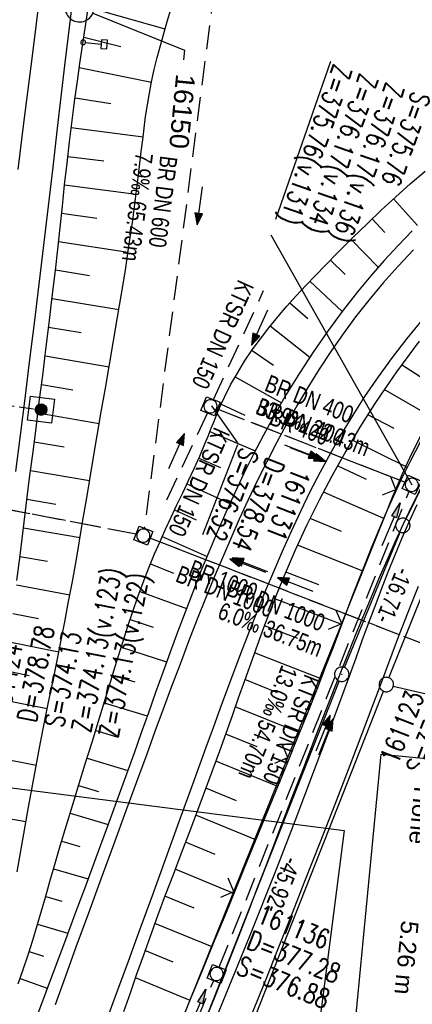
# Model space of a CAD drawing. Extents: x 510932 to 511602, y 463659 to 464636.
# Tile 36 of 81: x 511309 to 511350, y 463931 to 464033. Entities that reach past the tile are written whole.
import ezdxf
from ezdxf import colors
from ezdxf.entities.mleader import LeaderData, LeaderLine
from ezdxf.math import Vec2, Vec3

# ---------------------------------------------------------------- set-up
doc = ezdxf.new("R2010")
doc.units = 0
doc.header["$LTSCALE"] = 10
doc.header["$MEASUREMENT"] = 0
for name, pattern in [('AUSGEZOGEN', [0]), ('LT00', [0]), ('LT12', [0.4, 0.3, -0.1]), ('STRICHLINIE2', [0.375, 0.25, -0.125])]:
    doc.linetypes.add(name, pattern=pattern)
doc.layers.get('0').update_dxf_attribs({"linetype": 'LT00'})
for name, color, linetype in [('--EK_FBR', 1, 'LT00'), ('--EK_Halt-Pfeil', 4, 'LT00'), ('--EK_Haltung', 7, 'STRICHLINIE2'), ('--EK_Haltung-Text', 140, 'LT00'), ('--EK_Schacht-Text', 5, 'LT00'), ('--EL_DFK_AB_L', 21, 'LT00'), ('--EL_DFK_AB_P', 7, 'LT00'), ('--EL_Halt-Pfeil', 4, 'LT00'), ('--EL_Haltung', 182, 'STRICHLINIE2'), ('--EL_Haltung-Text', 182, 'LT00'), ('-GRA-20O', 20, 'LT00'), ('ABSTAND', 8, 'LT00'), ('BW_TEXT_A', 20, 'AUSGEZOGEN'), ('DFK_AB_L', 21, 'LT00'), ('DFK_AB_P', 7, 'LT00'), ('DFK_GZPKT', 250, 'LT00'), ('DFK_KATASTER', 250, 'LT00'), ('DL', 182, 'LT12'), ('DL_PFEIL', 201, 'LT00'), ('DL_TEXT', 182, 'LT00'), ('FESTPKT_TEXT_A', 211, 'LT00'), ('PFEIL', 140, 'AUSGEZOGEN'), ('V104_AFBR_BAB', 250, 'LT00'), ('V104_BOESCH', 250, 'LT00'), ('V104_BOSCHUNG', 250, 'LT00'), ('V104_GRABEN', 250, 'LT00'), ('V104_KA_MULD', 182, 'LT00'), ('V104_LD_MARK', 250, 'LT00'), ('V104_PKT_AU', 211, 'LT00'), ('V104_SCHILD_K', 1, 'LT00'), ('V104_ZAUN', 40, 'LT00'), ('VERKEHRSZEICH-BRÜ', 11, 'Continuous')]:
    doc.layers.add(name, color=color, linetype=linetype)
doc.styles.add('Beschrift', font='ARIAL.TTF')
doc.styles.add('Haltungsbeschriftung', font='ARIAL.TTF', dxfattribs={"width": 0.75})
doc.styles.add('schachtbeschriftung', font='romans.shx', dxfattribs={"width": 0.75, "height": 2})
doc.styles.get("Standard").update_dxf_attribs({"font": 'ARIAL.TTF'})

# ---------------------------------------------------------------- blocks, each defined once
blk = doc.blocks.new('SYMB7010')
at = {"color": 0, "linetype": 'ByBlock'}
for points in [[(-0.031408, 0.499213), (-0.093728, 0.49134), (-0.15457, 0.475719), (-0.212975, 0.452595), (-0.268021, 0.422333), (-0.31884, 0.385411), (-0.36463, 0.342411), (-0.40467, 0.29401), (-0.438329, 0.240973), (-0.465074, 0.184136), (-0.484486, 0.124395), (-0.496256, 0.062692), (-0.5002, 0)], [(-0.5002, 0), (-0.496256, -0.062692), (-0.484486, -0.124395), (-0.465075, -0.184136), (-0.438329, -0.240973), (-0.404671, -0.29401), (-0.36463, -0.342411), (-0.31884, -0.385411), (-0.268021, -0.422333), (-0.212975, -0.452595), (-0.154571, -0.475719), (-0.093728, -0.49134), (-0.031408, -0.499213), (0.031408, -0.499213)], [(0.5002, 0), (0.496256, 0.062692), (0.484485, 0.124395), (0.465074, 0.184136), (0.438329, 0.240973), (0.40467, 0.29401), (0.36463, 0.342411), (0.31884, 0.385411), (0.268021, 0.422333), (0.212975, 0.452595), (0.15457, 0.475719), (0.093728, 0.49134), (0.031408, 0.499213), (-0.031408, 0.499213)], [(0.031408, -0.499213), (0.093728, -0.491341), (0.15457, -0.475719), (0.212975, -0.452595), (0.268021, -0.422333), (0.31884, -0.385411), (0.36463, -0.342411), (0.404671, -0.294011), (0.438329, -0.240974), (0.465075, -0.184136), (0.484486, -0.124395), (0.496256, -0.062692), (0.500201, 0)]]:
    blk.add_lwpolyline(points, dxfattribs=at)
blk = doc.blocks.new('SYMB0003')
at = {"color": 0, "linetype": 'ByBlock'}
for p, q in [((-0.015712, 0), (0.010166, 0.012015)), ((0, -0.021257), (-0.015712, 0)), ((0.010166, 0.012015), (0, -0.021257))]:
    blk.add_line(p, q, dxfattribs=at)
for points in [[(-0.031395, 0.499013), (-0.093691, 0.491144), (-0.154509, 0.475528), (-0.21289, 0.452414), (-0.267913, 0.422164), (-0.318712, 0.385257), (-0.364484, 0.342274), (-0.404509, 0.293893), (-0.438154, 0.240877), (-0.464888, 0.184062), (-0.484292, 0.124345), (-0.496058, 0.062667), (-0.5, 0)], [(0.5, 0), (0.496057, 0.062667), (0.484292, 0.124345), (0.464888, 0.184062), (0.438153, 0.240877), (0.404509, 0.293893), (0.364484, 0.342274), (0.318712, 0.385257), (0.267913, 0.422164), (0.21289, 0.452414), (0.154509, 0.475528), (0.093691, 0.491144), (0.031395, 0.499013), (-0.031395, 0.499013)], [(-0.5, 0), (-0.496058, -0.062667), (-0.484292, -0.124345), (-0.464888, -0.184062), (-0.438154, -0.240877), (-0.404509, -0.293893), (-0.364485, -0.342274), (-0.318712, -0.385257), (-0.267914, -0.422164), (-0.21289, -0.452414), (-0.154509, -0.475529), (-0.093691, -0.491144), (-0.031395, -0.499014), (0.031395, -0.499014)], [(0.031395, -0.499014), (0.093691, -0.491144), (0.154509, -0.475529), (0.21289, -0.452414), (0.267914, -0.422164), (0.318712, -0.385257), (0.364485, -0.342274), (0.404509, -0.293893), (0.438154, -0.240877), (0.464889, -0.184062), (0.484292, -0.124345), (0.496058, -0.062667), (0.5, 0)]]:
    blk.add_lwpolyline(points, dxfattribs=at)
blk = doc.blocks.new('Pfreil3')
at = {"layer": 'PFEIL'}
blk.add_hatch(color=256, dxfattribs=at).paths.add_polyline_path([(-1.55, 0.27), (-1.55, -0.27), (0, 0)])
for p, q in [((-1.55, 0), (-4.83, 0)), ((-1.55, -0.27), (-1.55, 0.27)), ((-1.55, 0.27), (0, 0)), ((0, 0), (-1.55, -0.27))]:
    blk.add_line(p, q, dxfattribs=at)
blk = doc.blocks.new('SYMB1263')
at = {"color": 0, "linetype": 'ByBlock'}
for p, q in [((0.014231, 0.098982), (-0.014231, 0.098982)), ((-0.014231, -0.098982), (0.014232, -0.098982))]:
    blk.add_line(p, q, dxfattribs=at)
for points in [[(0, 0.1), (0, 0.75), (0.18, 0.75), (0.18, 1), (-0.18, 1), (-0.18, 0.75), (0, 0.75)], [(-0.014231, 0.098982), (-0.041542, 0.090963), (-0.065486, 0.075575), (-0.084125, 0.054064), (-0.095949, 0.028173), (-0.1, 0)], [(-0.1, 0), (-0.095949, -0.028173), (-0.084125, -0.054064), (-0.065486, -0.075575), (-0.041541, -0.090963), (-0.014231, -0.098982)], [(0.1, 0), (0.095949, 0.028173), (0.084125, 0.054064), (0.065486, 0.075575), (0.041541, 0.090963), (0.014231, 0.098982)], [(0.014232, -0.098982), (0.041542, -0.090963), (0.065486, -0.075575), (0.084125, -0.054064), (0.095949, -0.028173), (0.1, 0)]]:
    blk.add_lwpolyline(points, dxfattribs=at)
blk = doc.blocks.new('SYMB0024')
at = {"color": 0, "linetype": 'ByBlock'}
for p, q in [((-0.5, 0.5), (0, 0)), ((0, 0), (0.5, 0.5))]:
    blk.add_line(p, q, dxfattribs=at)
blk = doc.blocks.new('_None')
blk = doc.blocks.new('SYMB1210')
at = {"color": 0, "linetype": 'ByBlock'}
blk.add_line((0.018815, -0.179014), (0.055623, -0.17119), dxfattribs=at)
for points in [[(-0.2, -0.2), (-0.2, 0.2), (0.2, 0.2), (0.2, -0.2), (-0.2, -0.2)], [(0.018815, 0.179014), (-0.018815, 0.179014), (-0.055623, 0.17119), (-0.09, 0.155885), (-0.120444, 0.133766), (-0.145623, 0.105801), (-0.164438, 0.073213), (-0.176067, 0.037424), (-0.18, 0)], [(-0.18, 0), (-0.176067, -0.037424), (-0.164438, -0.073213), (-0.145623, -0.105801), (-0.120444, -0.133766), (-0.09, -0.155885), (-0.055623, -0.17119), (-0.018815, -0.179014), (0.018815, -0.179014)], [(0.18, 0), (0.176067, 0.037424), (0.164438, 0.073213), (0.145623, 0.105801), (0.120444, 0.133766), (0.09, 0.155885), (0.055623, 0.17119), (0.018815, 0.179014)], [(0.055623, -0.17119), (0.09, -0.155885), (0.120444, -0.133766), (0.145623, -0.105801), (0.164438, -0.073213), (0.176067, -0.037424), (0.18, 0)]]:
    blk.add_lwpolyline(points, dxfattribs=at)
blk = doc.blocks.new('SYMB0070')
at = {"color": 0, "linetype": 'ByBlock'}
for p, q in [((-0.5, 0), (0.2, 0)), ((0.5, 0), (0.2, 0.1)), ((0.2, 0.1), (0.2, 0)), ((0.468, 0), (0.21, 0.086)), ((0.21, 0.086), (0.21, -0.086)), ((0.21, -0.086), (0.468, 0)), ((0.22, -0.072), (0.437, 0)), ((0.23, -0.058), (0.405, 0)), ((0.24, -0.045), (0.374, 0)), ((0.342, 0), (0.25, 0.031)), ((0.25, 0.031), (0.25, -0.031)), ((0.25, -0.031), (0.342, 0)), ((0.26, -0.017), (0.31, 0)), ((0.27, -0.003), (0.279, 0))]:
    blk.add_line(p, q, dxfattribs=at)
for points in [[(0.2, 0), (0.2, -0.1), (0.5, 0)], [(0.437, 0), (0.22, 0.072), (0.22, -0.072)], [(0.405, 0), (0.23, 0.058), (0.23, -0.058)], [(0.374, 0), (0.24, 0.045), (0.24, -0.045)], [(0.31, 0), (0.26, 0.017), (0.26, -0.017)], [(0.279, 0), (0.27, 0.003), (0.27, -0.003)]]:
    blk.add_lwpolyline(points, dxfattribs=at)

msp = doc.modelspace()

# ---------------------------------------------------------------- hatches: boundary and pattern name
at = {"layer": 'VERKEHRSZEICH-BRÜ'}
msp.add_hatch(color=256, dxfattribs=at).paths.add_polyline_path([(511311.93, 463992.76, 1), (511310.74, 463992.91, 1)])

# ---------------------------------------------------------------- linework, layer by layer
at = {"layer": '--EK_FBR'}
for points in [[(511315.32, 464041.6), (511314.55, 464035.08), (511313.78, 464028.57), (511313.01, 464022.05), (511312.54, 464018.01), (511312.06, 464013.96), (511311.58, 464009.91), (511311.1, 464005.87), (511310.61, 464001.82), (511310.11, 463997.77), (511309.64, 463993.98), (511309.17, 463990.19), (511308.69, 463986.39)], [(511350.01, 464009.42), (511348.4, 464007.73), (511346.85, 464006), (511345.36, 464004.21), (511343.99, 464002.47), (511342.68, 464000.69), (511341.42, 463998.87), (511340.2, 463997.02), (511339.03, 463995.14), (511337.9, 463993.24), (511336.81, 463991.31), (511335.76, 463989.37), (511334.76, 463987.42), (511333.78, 463985.45), (511332.83, 463983.47), (511331.91, 463981.47), (511331.02, 463979.46), (511330.15, 463977.45), (511329.3, 463975.42), (511328.47, 463973.38), (511327.55, 463971.07), (511326.65, 463968.74), (511325.76, 463966.41), (511324.88, 463964.08), (511324.01, 463961.74), (511323.15, 463959.4), (511322.3, 463957.06), (511321.44, 463954.72), (511320.14, 463951.17), (511318.84, 463947.63), (511317.54, 463944.08), (511316.24, 463940.54), (511314.95, 463936.99), (511313.86, 463934.01), (511312.78, 463931.03)], [(511350.91, 464002.15), (511349.31, 464000.23), (511347.78, 463998.26), (511346.31, 463996.24), (511344.91, 463994.18), (511343.68, 463992.26), (511342.5, 463990.3), (511341.37, 463988.32), (511340.29, 463986.32), (511339.25, 463984.29), (511338.25, 463982.24), (511337.29, 463980.17), (511336.35, 463978.09), (511335.45, 463976), (511334.61, 463973.99), (511333.79, 463971.98), (511333, 463969.96), (511332.21, 463967.93), (511331.44, 463965.9), (511330.68, 463963.86), (511329.93, 463961.82), (511329.19, 463959.78), (511328.45, 463957.74), (511327.05, 463953.89), (511325.65, 463950.04), (511324.25, 463946.19), (511322.85, 463942.34), (511321.45, 463938.49), (511320.36, 463935.51), (511319.27, 463932.53), (511318.17, 463929.54)]]:
    msp.add_lwpolyline(points, dxfattribs=at)
at = {"layer": '--EK_Haltung'}
for p, q in [((511330.27, 464043.89), (511322.05, 463980.49)), ((511329.24, 463993.87), (511334.44, 464005.2)), ((511321.22, 463979.89), (511195.99, 464003.87)), ((511328.6, 463992.49), (511324.24, 463983.17)), ((511329.62, 463992.9), (511349.12, 463985.3)), ((511329.83, 463934.92), (511349.54, 463984.33)), ((511355.53, 463966.74), (511322.65, 463979.47)), ((511308.38, 463884.55), (511329.26, 463933.53))]:
    msp.add_line(p, q, dxfattribs=at)
at = {"layer": '--EK_Schacht-Text'}
msp.add_line((511331.76, 463989.39), (511329.05, 463993.21), dxfattribs=at)
at = {"layer": '--EK_Schacht-Text', "flags": 128}
msp.add_lwpolyline([(511335.18, 464010.97), (511349.82, 463985.02), (511349.82, 463985.02)], dxfattribs=at)
at = {"layer": '--EL_DFK_AB_L'}
for p, q in [((511349.22, 463981.48), (511352.74, 463988.67)), ((511342.83, 463966.04), (511348.61, 463980.12)), ((511342.27, 463964.65), (511325.97, 463923.34))]:
    msp.add_line(p, q, dxfattribs=at)
at = {"layer": '--EL_Haltung'}
for p, q in [((511330.27, 464043.89), (511322.05, 463980.49)), ((511329.24, 463993.87), (511334.44, 464005.2)), ((511321.22, 463979.89), (511195.99, 464003.87)), ((511328.6, 463992.49), (511324.24, 463983.17)), ((511329.62, 463992.9), (511349.12, 463985.3)), ((511329.83, 463934.92), (511349.54, 463984.33)), ((511355.53, 463966.74), (511322.65, 463979.47)), ((511308.38, 463884.55), (511329.26, 463933.53))]:
    msp.add_line(p, q, dxfattribs=at)
at = {"layer": '-GRA-20O', "flags": 128}
msp.add_lwpolyline([(511292.58, 463955.57), (511342.81, 463949.12), (511336.65, 463901.17), (511377.02, 463895.99)], dxfattribs=at)
at = {"layer": 'BW_TEXT_A'}
msp.add_lwpolyline([(511382.76, 463953.58), (511378.63, 463910.72), (511342.52, 463914.19), (511346.65, 463957.06)], close=True, dxfattribs=at)
at = {"layer": 'DFK_AB_L'}
for p, q in [((511349.22, 463981.48), (511352.74, 463988.67)), ((511342.83, 463966.04), (511348.61, 463980.12)), ((511342.27, 463964.65), (511325.97, 463923.34))]:
    msp.add_line(p, q, dxfattribs=at)
at = {"layer": 'DFK_KATASTER'}
for p, q in [((511347.45, 463964.98), (511352.81, 463978.4)), ((511347.9, 463964.11), (511409.91, 463949.75)), ((511330.13, 463921.1), (511346.89, 463963.58))]:
    msp.add_line(p, q, dxfattribs=at)
at = {"layer": 'DL'}
for p, q in [((511321.22, 463979.89), (511195.99, 464003.87)), ((511329.62, 463992.9), (511349.12, 463985.3)), ((511355.53, 463966.74), (511322.65, 463979.47))]:
    msp.add_line(p, q, dxfattribs=at)
at = {"layer": 'V104_AFBR_BAB'}
for points in [[(511315.32, 464041.6), (511314.55, 464035.08), (511313.78, 464028.57), (511313.01, 464022.05), (511312.54, 464018.01), (511312.06, 464013.96), (511311.58, 464009.91), (511311.1, 464005.87), (511310.61, 464001.82), (511310.11, 463997.77), (511309.64, 463993.98), (511309.17, 463990.19), (511308.69, 463986.39)], [(511350.01, 464009.42), (511348.4, 464007.73), (511346.85, 464006), (511345.36, 464004.21), (511343.99, 464002.47), (511342.68, 464000.69), (511341.42, 463998.87), (511340.2, 463997.02), (511339.03, 463995.14), (511337.9, 463993.24), (511336.81, 463991.31), (511335.76, 463989.37), (511334.76, 463987.42), (511333.78, 463985.45), (511332.83, 463983.47), (511331.91, 463981.47), (511331.02, 463979.46), (511330.15, 463977.45), (511329.3, 463975.42), (511328.47, 463973.38), (511327.55, 463971.07), (511326.65, 463968.74), (511325.76, 463966.41), (511324.88, 463964.08), (511324.01, 463961.74), (511323.15, 463959.4), (511322.3, 463957.06), (511321.44, 463954.72), (511320.14, 463951.17), (511318.84, 463947.63), (511317.54, 463944.08), (511316.24, 463940.54), (511314.95, 463936.99), (511313.86, 463934.01), (511312.78, 463931.03)], [(511350.91, 464002.15), (511349.31, 464000.23), (511347.78, 463998.26), (511346.31, 463996.24), (511344.91, 463994.18), (511343.68, 463992.26), (511342.5, 463990.3), (511341.37, 463988.32), (511340.29, 463986.32), (511339.25, 463984.29), (511338.25, 463982.24), (511337.29, 463980.17), (511336.35, 463978.09), (511335.45, 463976), (511334.61, 463973.99), (511333.79, 463971.98), (511333, 463969.96), (511332.21, 463967.93), (511331.44, 463965.9), (511330.68, 463963.86), (511329.93, 463961.82), (511329.19, 463959.78), (511328.45, 463957.74), (511327.05, 463953.89), (511325.65, 463950.04), (511324.25, 463946.19), (511322.85, 463942.34), (511321.45, 463938.49), (511320.36, 463935.51), (511319.27, 463932.53), (511318.17, 463929.54)], [(511327.4, 463924.57), (511330.24, 463931.4), (511333.03, 463938.25), (511335.76, 463945.12), (511337.71, 463950.14), (511339.62, 463955.17), (511341.51, 463960.21), (511343.37, 463965.25), (511344.03, 463967.05), (511344.68, 463968.84), (511345.34, 463970.62), (511346.01, 463972.41), (511346.68, 463974.19), (511347.38, 463975.97), (511348.09, 463977.74), (511348.82, 463979.5), (511349.58, 463981.25), (511350.37, 463982.99)], [(511350.49, 463974.48), (511349.79, 463972.73), (511349.1, 463970.97), (511348.42, 463969.21), (511347.75, 463967.44), (511347.09, 463965.68), (511346.43, 463963.91), (511344.9, 463959.88), (511343.37, 463955.86), (511341.82, 463951.84), (511340.26, 463947.83), (511338.69, 463943.82), (511337.33, 463940.36), (511335.96, 463936.91), (511334.58, 463933.47), (511333.19, 463930.03)]]:
    msp.add_lwpolyline(points, dxfattribs=at)
at = {"layer": 'V104_BOESCH'}
for points in [[(511308.83, 463975.09), (511309.15, 463977.68), (511309.47, 463980.28), (511309.79, 463982.88), (511310.11, 463985.47), (511310.46, 463988.2), (511310.81, 463990.92), (511311.15, 463993.64), (511311.5, 463996.37), (511311.84, 463999.09), (511312.18, 464001.82), (511312.5, 464004.55), (511312.82, 464007.27), (511313.06, 464009.5), (511313.3, 464011.73), (511313.54, 464013.96), (511313.78, 464016.19), (511314.03, 464018.42), (511314.28, 464020.65), (511314.55, 464022.87), (511314.84, 464025.09), (511315.1, 464026.93), (511315.36, 464028.77), (511315.64, 464030.61), (511315.92, 464032.45), (511316.2, 464034.29)], [(511308.85, 463944.83), (511309.43, 463948.2), (511310.02, 463951.56), (511310.64, 463954.92), (511311.28, 463958.27), (511311.69, 463960.36), (511312.11, 463962.45), (511312.54, 463964.54), (511312.96, 463966.62), (511313.38, 463968.71), (511313.79, 463970.8), (511314.19, 463972.89), (511314.58, 463974.98), (511314.96, 463977.1), (511315.33, 463979.22), (511315.68, 463981.34), (511316.04, 463983.46), (511316.39, 463985.58), (511316.74, 463987.7), (511317.16, 463990.15), (511317.58, 463992.6), (511318.01, 463995.06), (511318.44, 463997.51), (511318.86, 463999.96), (511319.28, 464002.42), (511319.68, 464004.87), (511320.08, 464007.33), (511320.45, 464009.79), (511320.81, 464012.26), (511321.15, 464014.73), (511321.46, 464017.2), (511321.6, 464018.42), (511321.74, 464019.63), (511321.88, 464020.85), (511322.03, 464022.06), (511322.19, 464023.27), (511322.37, 464024.48), (511322.58, 464025.68), (511322.81, 464026.88), (511323.09, 464028.14), (511323.39, 464029.4), (511323.72, 464030.65), (511324.07, 464031.89), (511324.43, 464033.14), (511324.8, 464034.38)], [(511308.94, 463933.2), (511309.48, 463934.7), (511309.99, 463936.21), (511310.47, 463937.72), (511310.93, 463939.24), (511311.38, 463940.77), (511311.82, 463942.29), (511312.25, 463943.82), (511312.69, 463945.35), (511313.32, 463947.52), (511313.97, 463949.68), (511314.63, 463951.84), (511315.29, 463954), (511315.96, 463956.15), (511316.63, 463958.31), (511317.29, 463960.47), (511317.96, 463962.63), (511318.43, 463964.18), (511318.89, 463965.72), (511319.37, 463967.26), (511319.85, 463968.8), (511320.34, 463970.33), (511320.85, 463971.86), (511321.38, 463973.38), (511321.93, 463974.89), (511322.51, 463976.39), (511323.12, 463977.87), (511323.68, 463979.15), (511324.25, 463980.42), (511324.84, 463981.68), (511325.44, 463982.94), (511326.04, 463984.2), (511326.64, 463985.46), (511327.23, 463986.72), (511327.8, 463988), (511328.35, 463989.28), (511328.68, 463990.09), (511329, 463990.9), (511329.33, 463991.71), (511329.66, 463992.52), (511330, 463993.32), (511330.36, 463994.11), (511331.01, 463995.39), (511331.71, 463996.63), (511332.46, 463997.85), (511333.26, 463999.04), (511334.11, 464000.2), (511334.99, 464001.34), (511335.91, 464002.46), (511336.85, 464003.56), (511337.82, 464004.64), (511338.81, 464005.71), (511339.81, 464006.76), (511340.82, 464007.81), (511342.26, 464009.27), (511343.71, 464010.72), (511345.17, 464012.14), (511346.65, 464013.54), (511348.15, 464014.92), (511349.66, 464016.27), (511351.2, 464017.59)], [(511349.87, 464011.41), (511348.39, 464009.88), (511346.95, 464008.32), (511345.55, 464006.72), (511344.19, 464005.08), (511342.59, 464003.03), (511341.05, 464000.94), (511339.57, 463998.8), (511338.15, 463996.62), (511336.79, 463994.4), (511335.49, 463992.15), (511334.41, 463990.19), (511333.38, 463988.21), (511332.39, 463986.21), (511331.43, 463984.19), (511330.51, 463982.15), (511329.61, 463980.1), (511328.75, 463978.04), (511327.9, 463975.97), (511327.08, 463973.89), (511326.28, 463971.81), (511325.5, 463969.72), (511324.73, 463967.63), (511323.97, 463965.54), (511323.22, 463963.44), (511322.47, 463961.35), (511321.73, 463959.25), (511320.98, 463957.15), (511320.23, 463955.06), (511319.17, 463952.12), (511318.1, 463949.2), (511317.02, 463946.27), (511315.94, 463943.35), (511314.85, 463940.42), (511313.76, 463937.5), (511312.79, 463934.92), (511311.82, 463932.33), (511310.86, 463929.74)], [(511350.6, 463999.93), (511349.4, 463998.35), (511348.23, 463996.74), (511347.09, 463995.11), (511345.99, 463993.46), (511344.44, 463991.01), (511342.96, 463988.52), (511341.55, 463986), (511340.21, 463983.44), (511338.93, 463980.85), (511337.72, 463978.23), (511336.58, 463975.58), (511335.84, 463973.79), (511335.13, 463971.98), (511334.44, 463970.16), (511333.77, 463968.34), (511333.11, 463966.51), (511332.45, 463964.68), (511331.81, 463962.85), (511331.16, 463961.02), (511330.51, 463959.18), (511329.86, 463957.35), (511329.07, 463955.21), (511328.27, 463953.07), (511327.47, 463950.93), (511326.66, 463948.8), (511325.85, 463946.67), (511325.04, 463944.53), (511324.23, 463942.4), (511323.43, 463940.26), (511322.65, 463938.12), (511321.95, 463936.16), (511321.25, 463934.2), (511320.57, 463932.24), (511319.88, 463930.28)]]:
    msp.add_lwpolyline(points, dxfattribs=at)
at = {"layer": 'V104_BOSCHUNG'}
for p, q in [((511324.2, 464032.33), (511316.25, 464034.58)), ((511319.6, 464030.51), (511315.77, 464031.47)), ((511322.79, 464026.8), (511315.3, 464028.33)), ((511318.58, 464024.6), (511314.86, 464025.19)), ((511321.92, 464021.14), (511314.46, 464022.11)), ((511317.84, 464018.65), (511314.1, 464019.1)), ((511321.21, 464015.19), (511313.78, 464016.14)), ((511347.91, 464014.71), (511350.42, 464011.95)), ((511317.13, 464012.69), (511313.46, 464013.2)), ((511345.69, 464012.63), (511347.01, 464011.23)), ((511320.36, 464009.16), (511313.15, 464010.27)), ((511343.51, 464010.51), (511346.34, 464007.64)), ((511341.37, 464008.36), (511342.9, 464006.86)), ((511316.36, 464006.74), (511312.82, 464007.3)), ((511339.25, 464006.17), (511342.59, 464003.03)), ((511319.41, 464003.19), (511312.48, 464004.34)), ((511337.16, 464003.91), (511339.01, 464002.28)), ((511315.51, 464000.8), (511312.12, 464001.37)), ((511335.13, 464001.52), (511339.22, 463998.28)), ((511333.23, 463998.98), (511335.46, 463997.44)), ((511318.39, 463997.25), (511311.76, 463998.4)), ((511351.18, 463995.94), (511348.75, 463997.47)), ((511314.63, 463994.86), (511311.38, 463995.42)), ((511331.48, 463996.25), (511336.28, 463993.54)), ((511352.11, 463991.94), (511346.96, 463994.91)), ((511330.04, 463993.41), (511332.48, 463992.26)), ((511317.36, 463991.34), (511311, 463992.45)), ((511347.98, 463990.86), (511345.25, 463992.3)), ((511328.86, 463990.55), (511333.55, 463988.55)), ((511313.74, 463988.93), (511310.62, 463989.46)), ((511349.37, 463986.83), (511343.63, 463989.66)), ((511327.71, 463987.8), (511329.96, 463986.82)), ((511316.36, 463985.45), (511310.24, 463986.47)), ((511345.1, 463985.59), (511342.09, 463986.98)), ((511326.48, 463985.12), (511330.92, 463983.07)), ((511346.91, 463981.52), (511340.64, 463984.27)), ((511312.87, 463982.99), (511309.87, 463983.49)), ((511325.2, 463982.42), (511327.45, 463981.37)), ((511342.52, 463980.17), (511339.26, 463981.52)), ((511315.38, 463979.52), (511309.5, 463980.52)), ((511323.9, 463979.65), (511328.56, 463977.59)), ((511344.68, 463976.09), (511337.96, 463978.74)), ((511312, 463977.05), (511309.14, 463977.56)), ((511322.69, 463976.83), (511325.08, 463975.86)), ((511340.18, 463974.64), (511336.74, 463975.96)), ((511314.32, 463973.57), (511308.77, 463974.6)), ((511321.58, 463973.94), (511326.42, 463972.18)), ((511342.55, 463970.53), (511335.6, 463973.17)), ((511311.08, 463971.12), (511308.4, 463971.64)), ((511320.58, 463971.05), (511322.98, 463970.24)), ((511338, 463969.05), (511334.52, 463970.38)), ((511313.17, 463967.65), (511308.02, 463968.67)), ((511319.64, 463968.15), (511324.37, 463966.65)), ((511340.4, 463964.89), (511333.49, 463967.59)), ((511310.1, 463965.2), (511307.63, 463965.69)), ((511318.76, 463965.27), (511321.06, 463964.55)), ((511335.89, 463963.43), (511332.49, 463964.79)), ((511311.98, 463961.77), (511307.22, 463962.71)), ((511317.88, 463962.39), (511322.36, 463961.02)), ((511338.18, 463959.28), (511331.49, 463961.96)), ((511317, 463959.52), (511319.18, 463958.86)), ((511333.78, 463957.81), (511330.5, 463959.14)), ((511310.82, 463955.89), (511306.4, 463956.74)), ((511316.11, 463956.65), (511320.34, 463955.36)), ((511335.92, 463953.7), (511329.48, 463956.33)), ((511315.23, 463953.79), (511317.28, 463953.16)), ((511331.61, 463952.22), (511328.44, 463953.53)), ((511309.75, 463950.03), (511305.58, 463950.76)), ((511314.34, 463950.91), (511318.3, 463949.73)), ((511333.63, 463948.14), (511327.39, 463950.72)), ((511313.48, 463948.03), (511315.37, 463947.47)), ((511329.41, 463946.64), (511326.32, 463947.91)), ((511312.63, 463945.14), (511316.22, 463944.1)), ((511331.36, 463942.58), (511325.25, 463945.11)), ((511311.81, 463942.26), (511313.49, 463941.77)), ((511327.21, 463941.05), (511324.19, 463942.3)), ((511310.97, 463939.39), (511314.11, 463938.45)), ((511329.08, 463937.03), (511323.15, 463939.48)), ((511310.1, 463936.56), (511311.57, 463936.08)), ((511325.04, 463935.46), (511322.12, 463936.66)), ((511309.15, 463933.76), (511311.98, 463932.75)), ((511326.81, 463931.48), (511321.12, 463933.83))]:
    msp.add_line(p, q, dxfattribs=at)
at = {"layer": 'V104_GRABEN'}
for points in [[(511325.67, 463928.73), (511326.86, 463931.62), (511328.06, 463934.52), (511329.24, 463937.42), (511330.43, 463940.31), (511331.61, 463943.21), (511332.8, 463946.11), (511333.84, 463948.63), (511334.88, 463951.16), (511335.91, 463953.68), (511336.94, 463956.21), (511337.97, 463958.74), (511338.98, 463961.27), (511339.98, 463963.81), (511340.97, 463966.36), (511341.64, 463968.11), (511342.31, 463969.87), (511342.97, 463971.63), (511343.64, 463973.39), (511344.31, 463975.14), (511345, 463976.89), (511345.7, 463978.64), (511346.42, 463980.38), (511347.16, 463982.1), (511347.93, 463983.82), (511348.73, 463985.53), (511349.72, 463987.54), (511350.77, 463989.54)], [(511350.75, 463984.69), (511349.82, 463982.83), (511348.93, 463980.95), (511348.06, 463979.07), (511347.21, 463977.18), (511346.39, 463975.28), (511345.59, 463973.37), (511344.8, 463971.46), (511344.02, 463969.54), (511343.26, 463967.62), (511342.5, 463965.7), (511341.18, 463962.35), (511339.87, 463958.99), (511338.57, 463955.63), (511337.27, 463952.27), (511335.98, 463948.9), (511334.69, 463945.53), (511333.81, 463943.23), (511332.92, 463940.94), (511332.04, 463938.64), (511331.15, 463936.35), (511330.25, 463934.06), (511329.34, 463931.77), (511328.41, 463929.49)]]:
    msp.add_lwpolyline(points, dxfattribs=at)
at = {"layer": 'V104_LD_MARK'}
msp.add_lwpolyline([(511308.94, 464017.78), (511309.55, 464022.57), (511310.43, 464029.59), (511311.3, 464036.61)], dxfattribs=at)
at = {"layer": 'V104_ZAUN'}
for p, q in [((511336.95, 463956.71), (511342.54, 463970.62)), ((511331.35, 463942.79), (511336.95, 463956.71)), ((511325.75, 463928.87), (511331.35, 463942.79))]:
    msp.add_line(p, q, dxfattribs=at)
for points in [[(511348.15, 463984.53), (511348.82, 463986.11), (511349.83, 463988.26), (511350.91, 463990.38), (511352.07, 463992.46), (511353.3, 463994.5), (511354.61, 463996.51), (511355.4, 463997.63)], [(511342.54, 463970.62), (511347.9, 463983.93), (511348.15, 463984.53)]]:
    msp.add_lwpolyline(points, dxfattribs=at)
at = {"layer": 'VERKEHRSZEICH-BRÜ', "linetype": 'LT12', "ltscale": 0.5}
msp.add_line((511305.08, 463993.62), (511311.33, 463992.83), dxfattribs=at)
at = {"layer": 'VERKEHRSZEICH-BRÜ', "flags": 128}
msp.add_lwpolyline([(511309.94, 463991.75), (511310.25, 463994.23), (511312.73, 463993.91), (511312.42, 463991.43)], close=True, dxfattribs=at)
at = {"layer": 'VERKEHRSZEICH-BRÜ'}
msp.add_circle((511311.33, 463992.83), 0.6, dxfattribs=at)

# ---------------------------------------------------------------- block references
at = {"layer": '--EK_Halt-Pfeil', "zscale": 4}
for p, xscale, yscale, rotation in [((511327.79, 464014), 4.000000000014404, 4, 262.6095100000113), ((511334.01, 464001.35), 4.000000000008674, 4.000000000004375, 245.7432021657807), ((511325.42, 463988.54), 4.000000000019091, 3.999999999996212, 66.0891), ((511339.01, 463988.17), 4.000000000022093, 4, 338.695130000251), ((511337.73, 463974.67), 3.999999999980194, 4, 158.8343499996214), ((511340.62, 463959.25), 4.000000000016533, 4, 68.25002000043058)]:
    msp.add_blockref('SYMB0070', p, dxfattribs=dict(at, xscale=xscale, yscale=yscale, rotation=rotation))
at = {"layer": '--EL_DFK_AB_P', "xscale": 1.500000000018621, "yscale": 1.5, "zscale": 1.5, "rotation": 264.7377099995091}
for p in [(511348.89, 463980.81), (511342.55, 463965.35)]:
    msp.add_blockref('SYMB0003', p, dxfattribs=at)
at = {"layer": '--EL_Halt-Pfeil', "zscale": 4}
for p, xscale, yscale, rotation in [((511327.79, 464014), 4.000000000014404, 4, 262.6095100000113), ((511334.01, 464001.35), 4.000000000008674, 4.000000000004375, 245.7432021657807), ((511325.42, 463988.54), 4.000000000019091, 3.999999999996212, 66.0891), ((511339.01, 463988.17), 4.000000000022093, 4, 338.695130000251), ((511333.02, 463976.71), 3.999999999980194, 4, 158.8343499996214), ((511340.9, 463958.85), 4.000000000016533, 4, 68.25002000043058)]:
    msp.add_blockref('SYMB0070', p, dxfattribs=dict(at, xscale=xscale, yscale=yscale, rotation=rotation))
at = {"layer": 'DFK_AB_P', "xscale": 1.500000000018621, "yscale": 1.5, "zscale": 1.5, "rotation": 264.7377099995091}
for p in [(511348.89, 463980.81), (511342.55, 463965.35)]:
    msp.add_blockref('SYMB0003', p, dxfattribs=at)
at = {"layer": 'DFK_GZPKT', "xscale": 1.500000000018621, "yscale": 1.5, "zscale": 1.5, "rotation": 264.7377099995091}
msp.add_blockref('SYMB7010', (511347.17, 463964.28), dxfattribs=at)
at = {"layer": 'DL_PFEIL', "yscale": 4, "zscale": 4}
for p, xscale, rotation in [((511338.46, 463988.45), 4.000000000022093, 338.695130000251), ((511332.8, 463976.63), 3.999999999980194, 158.8343499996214)]:
    msp.add_blockref('SYMB0070', p, dxfattribs=dict(at, xscale=xscale, rotation=rotation))
at = {"layer": 'PFEIL'}
for p, rotation in [((511348.6, 463983.14), 67.13072243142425), ((511328.45, 463932.65), 66.79202022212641)]:
    msp.add_blockref('Pfreil3', p, dxfattribs=dict(at, rotation=rotation))
at = {"layer": 'V104_KA_MULD', "zscale": 3.8}
for p, xscale, yscale, rotation in [((511328.92, 463993.18), 3.800000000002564, 3.799999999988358, 158.2145465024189), ((511349.82, 463985.02), 3.799999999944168, 3.799999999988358, 244.8476563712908), ((511321.95, 463979.74), 3.799999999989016, 3.799999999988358, 159.3665189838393), ((511329.55, 463934.22), 3.799999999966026, 3.800000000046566, 158.8893143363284)]:
    msp.add_blockref('SYMB1210', p, dxfattribs=dict(at, xscale=xscale, yscale=yscale, rotation=rotation))
at = {"layer": 'V104_PKT_AU', "xscale": 2.999999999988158, "yscale": 3, "zscale": 3, "rotation": 264.4991999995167}
msp.add_blockref('SYMB0003', (511315.33, 464034.59), dxfattribs=at)
at = {"layer": 'V104_SCHILD_K', "xscale": 2.500000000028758, "yscale": 2.5, "zscale": 2.5, "rotation": 264.499199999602}
msp.add_blockref('SYMB1263', (511315.71, 464030.98), dxfattribs=at)
at = {"layer": 'V104_ZAUN', "yscale": 2.099999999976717, "zscale": 2.1}
for p, xscale, rotation in [((511348.15, 463984.53), 2.099999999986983, 67.04629000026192), ((511342.54, 463970.62), 2.100000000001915, 68.08400999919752), ((511336.95, 463956.71), 2.100000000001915, 68.08400999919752), ((511331.35, 463942.79), 2.100000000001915, 68.08400999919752)]:
    msp.add_blockref('SYMB0024', p, dxfattribs=dict(at, xscale=xscale, rotation=rotation))

# ---------------------------------------------------------------- texts
at = {"layer": '--EK_Haltung-Text', "style": 'Haltungsbeschriftung', "width": 0.75}
for s, rotation, p in [('7.9‰ 65.43m', -97.3905, (511321.18, 464019.59)), ('BR DN 600', -97.3905, (511323.72, 464019.26)), ('KTSR DN 150', 245.7432, (511331.84, 464006.43)), ('BR DN 400', -21.3049, (511334.42, 463994.83)), ('33.9‰ 22.43m', -21.3049, (511333.49, 463992.44)), ('KTSR DN 150', 246.0891, (511329.34, 463991.12)), ('BR DN 1000', -21.1657, (511330.47, 463973.58)), ('6.0‰ 36.75m', -21.1657, (511329.54, 463971.2)), ('13.0‰ 54.70m', -111.75, (511336.35, 463966.41)), ('KTSR DN 150', -111.75, (511338.73, 463965.46))]:
    msp.add_text(s, height=1.8, rotation=rotation, dxfattribs=at).set_placement(p)
at = {"layer": '--EK_Schacht-Text', "style": 'schachtbeschriftung', "width": 0.75}
for s, rotation, p in [('%%UZ=375.76(v.131)', -109.1102, (511341.74, 464028.84)), ('Z=376.17(v.134)', -109.1102, (511344.46, 464027.89)), ('Z=376.17(v.136)', -109.1102, (511347.18, 464026.95)), ('S=375.76', -109.1102, (511349.9, 464026.01)), ('%%US=376.52', -111.3049, (511332.11, 463989.03)), ('D=378.54', -111.3049, (511334.79, 463987.99)), ('161131', -111.3049, (511337.48, 463986.94)), ('Z=374.13(v.123)', 79.1566, (511316.46, 463959.17)), ('Z=374.13(v.122)', 79.1566, (511319.29, 463958.63)), ('D=378.78', 79.1566, (511310.81, 463960.25)), ('S=374.13', 79.1566, (511313.64, 463959.71)), ('161124', 79.1566, (511307.98, 463960.79)), ('161123', 68.8344, (511348.34, 463955.91)), ('S=374.35', 68.8344, (511351.03, 463954.87)), ('161136', -21.75, (511333.59, 463939.62)), ('D=377.28', -21.75, (511332.52, 463936.94)), ('S=376.88', -21.75, (511331.46, 463934.27))]:
    msp.add_text(s, height=2, rotation=rotation, dxfattribs=at).set_placement(p)
at = {"layer": '--EL_Haltung-Text', "style": 'Haltungsbeschriftung', "width": 0.75}
for s, rotation, p in [('BR DN 600', -97.3905, (511323.72, 464019.26)), ('KTSR DN 150', 245.7432, (511331.84, 464006.43)), ('BR DN 400', -21.3049, (511333.49, 463992.44)), ('KTSR DN 150', 246.0891, (511329.34, 463991.12)), ('BR DN 1000', -21.1657, (511325.17, 463975.02)), ('KTSR DN 150', -111.75, (511338.73, 463965.46))]:
    msp.add_text(s, height=1.8, rotation=rotation, dxfattribs=at).set_placement(p)
at = {"layer": 'ABSTAND', "width": 0.75}
for s, rotation, p in [(' -16.71-', -112.2982, (511348.49, 463977.08)), (' -45.92-', -111.5425, (511336.86, 463947.02))]:
    msp.add_text(s, height=1.8, rotation=rotation, dxfattribs=at).set_placement(p)
at = {"layer": 'BW_TEXT_A', "insert": (511379.6, 463950.92), "char_height": 2, "width": 37.5546, "attachment_point": 1, "rotation": 264.4992, "style": 'Beschrift'}
msp.add_mtext('\\pt10,14;{\\Funir_o|c0;\\H1.75x;6638775}\\P\\ptz;{\\H1.75x;N_93_V161,5L\\W0.8;\\P\\H0.3714x;\\W1;\\P\\H1.924x;Verkehrszeichenbrücke\\P\\H0.1999x;\\P\\H3.602x;\\P\\pt14;bei  Km^I161.534\\PLänge^I9.22 m\\PHöhe^I5.26 m}', dxfattribs=at)
at = {"layer": 'DL_TEXT', "style": 'Haltungsbeschriftung', "width": 0.75}
for s, rotation, p in [('BR 400', -21.3049, (511334.91, 463991.34)), ('BR 1000', -21.1657, (511326.5, 463975.61))]:
    msp.add_text(s, height=1.8, rotation=rotation, dxfattribs=at).set_placement(p)

# ---------------------------------------------------------------- leaders
at = {"layer": 'FESTPKT_TEXT_A'}
ml = msp.add_multileader_mtext('Standard', dxfattribs=at)
ml.set_content('{\\H0.09x;\\P} 16150 \\~\\P{\\H0.09x;   }', color=256)
ml.set_leader_properties(color=256, linetype='ByLayer', lineweight=-1)
ml.set_arrow_properties(name='NONE')
ml.build(insert=Vec2(0, 0))
ml.multileader.update_dxf_attribs({"has_text_frame": 1, "text_left_attachment_type": 2, "text_right_attachment_type": 2, "dogleg_length": 1, "arrow_head_size": 0.18})
ctx = ml.context
ctx.base_point, ctx.char_height, ctx.arrow_head_size, ctx.landing_gap_size, ctx.plane_origin, ctx.plane_x_axis, ctx.plane_y_axis = Vec3(511326.14, 464029.15), 2, 0.18, 0.3, Vec3(511316.62, 464033.82), Vec3(-0.09586, -0.995395), Vec3(0.995395, -0.09586)
ctx.left_attachment, ctx.right_attachment, ctx.text_align_type = 2, 2, 1
notes = []
notes.append((ctx, [(0, (1, 1, 0), (511326.23, 464030.15), (-0.09586, -0.995395), 1, [(0, [(511316.71, 464034.01)], 0, [])])]))
ctx.mtext.insert, ctx.mtext.text_direction, ctx.mtext.rotation, ctx.mtext.width, ctx.mtext.alignment, ctx.mtext.line_spacing_factor, ctx.mtext.flow_direction = Vec3(511327.23, 464024.06), Vec3(-0.09586, -0.995395), 4.616382, 10.8228, 2, 0.7, 5
for ctx, leaders in notes:
    for number, flags, end, landing, length, lines in leaders:
        leader = LeaderData()
        leader.index, (leader.has_last_leader_line, leader.has_dogleg_vector, leader.attachment_direction) = number, flags
        leader.last_leader_point, leader.dogleg_vector, leader.dogleg_length = Vec3(end), Vec3(landing), length
        for number, points, colour, breaks in lines:
            line = LeaderLine()
            line.index, line.vertices, line.color, line.breaks = number, Vec3.list(points), colors.encode_raw_color(colour), breaks
            leader.lines.append(line)
        ctx.leaders.append(leader)

doc.saveas('drawing.dxf')
